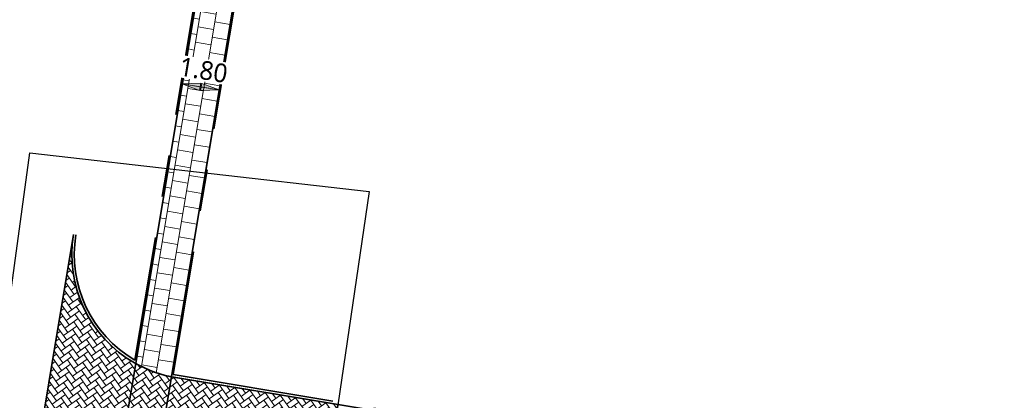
# Model space of a CAD drawing. Header units: metres. Extents: x 253823 to 255319, y 593130 to 593771.
# Tile 3 of 37: x 253959 to 254006, y 593286 to 593305. Entities that reach past the tile are written whole.
import ezdxf

# ---------------------------------------------------------------- set-up
doc = ezdxf.new("R2010")
doc.units = ezdxf.units.M
doc.linetypes.add('VH-OPSLUITBAND_100X200', pattern=[16, 8, -2, 4, -2])
doc.linetypes.add('VH-OPSLUITBAND_60X200', pattern=[12, 6, -2, 2, -2])
for name, color, linetype, lineweight in [('00_verharding rijbaan overig-V', 2, 'Continuous', 35), ('N-WE-VH-KANTOPSLUITING_OPSLUITBAND_120X250-G', 20, 'VH-OPSLUITBAND_100X200', 35), ('N-WE-VH-KANTOPSLUITING_OPSLUITBAND_60X200-G', 150, 'VH-OPSLUITBAND_60X200', 35), ('N-WE-VH-KANTVERHARDING-G', 2, 'Continuous', 35), ('N-WE-VH-VERHARDING_BETONSTRAATSTEEN-KLEUR NTB-A', 252, 'Continuous', 18), ('N-WE-VH-VERHARDING_TEGEL-45MM DIK-A', 252, 'Continuous', 18), ('X-XX-AL-M', 7, 'Continuous', 18)]:
    doc.layers.add(name, color=color, linetype=linetype, lineweight=lineweight)
doc.layers.add('HULPLIJN ARCERING', color=6, linetype='Continuous', plot=False)
doc.styles.add('Roelofs', font='segoeui.ttf', dxfattribs={"height": 1.8})
doc.dimstyles.new('Roelofs Standaard', dxfattribs={"dimtxt": 1.8, "dimasz": 1, "dimexe": 2, "dimexo": 2, "dimgap": 0.7, "dimtad": 1, "dimlfac": -1, "dimzin": 0, "dimdsep": 46, "dimtxsty": 'Roelofs', "dimblk": 'Pijl', "dimcen": 0, "dimdle": 2, "dimclrd": 256, "dimclre": 253, "dimclrt": 256, "dimazin": 0, "dimtfac": 1, "dimtofl": 0, "dimtmove": 0, "dimatfit": 3, "dimldrblk": 'Pijl', "dimfxl": 1, "dimtolj": 1, "dimtzin": 0, "dimlwd": 18, "dimlwe": 18, "dimarcsym": 0})
pattern_1 = [(215.55, (0, 0), (-0.06095125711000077, -0.3661931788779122), [0.7875, -0.2625]), (125.5500000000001, (0.3052419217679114, -0.427144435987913), (-0.06095125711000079, -0.3661931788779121), [0.7874999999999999, -0.2625])]

# ---------------------------------------------------------------- blocks, each defined once
blk = doc.blocks.new('Pijl')
h = blk.add_hatch(color=256)
h.paths.add_polyline_path([(2.220446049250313e-16, 0), (-1.75, 0.352142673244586), (-1.749922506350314, 1.310063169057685e-14)])
h.paths.add_polyline_path([(-1.749922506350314, 1.310063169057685e-14), (-1.749845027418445, -0.3520757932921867), (0, 0)])
for p, q in [((-1.901878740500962, 1.4210854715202e-14), (0, 0)), ((0, 0), (-1.75, 0.352142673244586)), ((-1.75, 0.352142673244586), (-1.749845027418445, -0.3520757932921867)), ((0, 0), (-1.749845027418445, -0.3520757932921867))]:
    blk.add_line(p, q)
blk = doc.blocks.new('*D140')
at = {"layer": 'X-XX-AL-M', "lineweight": 18, "transparency": 16777216}
blk.add_line((253967.8187460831, 593301.4705074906), (253967.0295309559, 593301.6018740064), dxfattribs=at)
at = {"layer": 'X-XX-AL-M', "lineweight": 18, "transparency": 16777216, "xscale": 0.5, "yscale": 0.5, "zscale": 0.5}
for p, rotation in [((253966.5363168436, 593301.6839705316), 170.5496396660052), ((253968.3119601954, 593301.3884109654), 350.5496396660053)]:
    blk.add_blockref('Pijl', p, dxfattribs=dict(at, rotation=rotation))
at = {"layer": 'X-XX-AL-M', "transparency": 16777216, "insert": (253967.5584298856, 593302.3429775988), "char_height": 0.9, "attachment_point": 5, "rotation": 350.54963966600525, "style": 'Roelofs', "bg_fill": 3, "box_fill_scale": 1.1, "bg_fill_color": 256, "bg_fill_true_color": 13158600, "bg_fill_transparency": 0}
blk.add_mtext('\\A1;1.80', dxfattribs=at)
at = {"layer": 'Defpoints', "color": 0, "transparency": 16777216}
for p in [(253966.5363168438, 593301.6839705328), (253966.5363168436, 593301.6839705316), (253968.3119601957, 593301.3884109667)]:
    blk.add_point(p, dxfattribs=at)

msp = doc.modelspace()

# ---------------------------------------------------------------- hatches: boundary and pattern name
at = {"layer": 'N-WE-VH-VERHARDING_BETONSTRAATSTEEN-KLEUR NTB-A'}
h = msp.add_hatch(dxfattribs=at)
h.set_pattern_fill('AVH-BSS_KEIFORMAAT_KEPER-SO', color=256, scale=5, angle=215.55, pattern_type=2)
h.set_pattern_definition(pattern_1)
edge = h.paths.add_edge_path()
edge.add_arc((253967.2177712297, 593293.4507413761), 6.000000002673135, 240.2271631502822, 240.8369663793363, ccw=False)
edge.add_arc((253967.2177712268, 593293.4507413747), 5.999999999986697, 170.5757975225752, 240.22716316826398, ccw=False)
edge.add_line((253961.2987527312, 593294.4331975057), (253958.9245698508, 593280.1294215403))
edge.add_arc((253963.8570852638, 593279.3107080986), 4.999999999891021, 93.45786489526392, 170.5757975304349, ccw=False)
edge.add_arc((253963.8570852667, 593279.3107080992), 4.999999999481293, 92.44227789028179, 93.45786492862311, ccw=False)
edge.add_line((253963.6440208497, 593284.3061663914), (253964.2939930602, 593288.2113214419))
h = msp.add_hatch(dxfattribs=at)
h.set_pattern_fill('AVH-BSS_KEIFORMAAT_KEPER-SO', color=256, scale=5, angle=215.55, pattern_type=2)
h.set_pattern_definition(pattern_1)
edge = h.paths.add_edge_path()
edge.add_arc((253967.2966521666, 593293.6226654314), 6.188586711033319, 240.97488034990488, 258.0176204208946, ccw=False)
edge.add_line((253964.2939930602, 593288.211321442), (253963.6441917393, 593284.307193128))
edge.add_arc((253963.8517811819, 593279.3111493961), 5.000354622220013, 80.55045733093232, 92.37931487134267, ccw=False)
edge.add_line((253964.6727342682, 593284.2436520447), (253965.4371954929, 593284.1164138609))
edge.add_line((253965.4371954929, 593284.1164138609), (253966.011834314, 593287.5689187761))
h = msp.add_hatch(dxfattribs=at)
h.set_pattern_fill('AVH-BSS_KEIFORMAAT_KEPER-SO', color=256, scale=5, angle=215.55, pattern_type=2)
h.set_pattern_definition(pattern_1)
h.paths.add_polyline_path([(253974.0329741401, 593286.2338671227), (253966.0118343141, 593287.5689187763), (253965.4371954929, 593284.1164138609), (253973.5247239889, 593282.7703123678)])
at = {"layer": 'N-WE-VH-VERHARDING_TEGEL-45MM DIK-A'}
h = msp.add_hatch(dxfattribs=at)
h.set_pattern_fill('AVH-TEGEL_300X300_HALFST-SO', color=149, scale=5, angle=170.5502477, pattern_type=2)
h.set_pattern_definition([(170.5502477, (253985.4613487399, 593404.4237742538), (-0.8013909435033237, -0.2467743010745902), [0.75, -0.75]), (260.5502477, (253985.4613487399, 593404.4237742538), (0.7398224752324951, -0.1231369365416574), [])])
edge = h.paths.add_edge_path()
edge.add_line((253973.1311804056, 593330.3429897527), (253971.3550562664, 593330.6361505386))
edge.add_line((253971.3550562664, 593330.6361505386), (253964.2939936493, 593288.2113211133))
edge.add_arc((253967.2966521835, 593293.6226654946), 6.188586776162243, 240.9748867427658, 258.0176203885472)
edge.add_line((253966.0118343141, 593287.5689187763), (253973.1311804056, 593330.3429897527))
edge = h.paths.add_edge_path()
edge.add_line((253971.3550562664, 593330.6361505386), (253973.1311804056, 593330.3429897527))
edge.add_line((253973.1311804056, 593330.3429897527), (253974.2612588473, 593337.1326660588))
edge.add_arc((253973.5186263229, 593330.9898004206), 6.187592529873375, 83.1067649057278, 100.1555156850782)
edge.add_line((253972.4276265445, 593337.0804506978), (253971.3550562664, 593330.6361505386))

# ---------------------------------------------------------------- linework, layer by layer
at = {"layer": '00_verharding rijbaan overig-V'}
msp.add_lwpolyline([(254064.8328832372, 593319.0162394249), (254057.5646837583, 593275.3717161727, -0.4141878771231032), (254054.1128882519, 593272.9052350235), (253966.0118343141, 593287.5689187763), (253965.4371954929, 593284.1164138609), (254054.409468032, 593269.3077230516, -0.4142160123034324), (254058.5206956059, 593263.5546172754), (254058.2776921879, 593262.0947009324, -0.4142111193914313), (254052.5246344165, 593257.9835077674), (253963.552379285, 593272.7921978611), (253962.9777384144, 593269.339693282), (254051.0766683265, 593254.6763608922, -0.4081708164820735), (254053.5550148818, 593251.2773367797), (254050.6957087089, 593234.1244798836), (254065.1437484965, 593231.7197244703)], format="xyb", dxfattribs=at)
at = {"layer": 'HULPLIJN ARCERING'}
for points in [[(253973.1311804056, 593330.3429897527), (253971.3550562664, 593330.6361505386), (253964.2939936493, 593288.2113211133, 0.07450032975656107), (253966.0118343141, 593287.5689187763)], [(253966.011834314, 593287.5689187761, -0.07450035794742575), (253964.2939930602, 593288.211321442), (253963.6441917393, 593284.307193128, -0.05165900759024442), (253964.6727342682, 593284.2436520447), (253965.4371954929, 593284.1164138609)]]:
    msp.add_lwpolyline(points, format="xyb", close=True, dxfattribs=at)
at = {"layer": 'HULPLIJN ARCERING', "flags": 128}
for points in [[(253959.1922522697, 593298.3621130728), (253975.5382500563, 593296.49181893), (253970.6718819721, 593263.3291483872), (253954.700228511, 593265.4488164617)], [(253974.0329741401, 593286.2338671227), (253966.0118343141, 593287.5689187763), (253965.4371954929, 593284.1164138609), (253973.5247239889, 593282.7703123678)]]:
    msp.add_lwpolyline(points, close=True, dxfattribs=at)
msp.add_lwpolyline([(253964.2939930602, 593288.2113214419, -0.002660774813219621), (253964.2383961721, 593288.2427355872, -0.3136271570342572), (253961.2987527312, 593294.4331975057), (253958.9245698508, 593280.1294215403, -0.3497930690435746), (253963.5555127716, 593284.3016052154, -0.004431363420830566), (253963.6440208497, 593284.3061663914)], format="xyb", close=True, dxfattribs=at)
at = {"layer": 'N-WE-VH-KANTOPSLUITING_OPSLUITBAND_120X250-G', "flags": 128}
for points in [[(253974.3007668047, 593337.0044394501), (254062.3464838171, 593322.3499660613, -0.4142392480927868), (254064.7145133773, 593319.035951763), (254057.4463138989, 593275.391428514, -0.4141878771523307), (254054.1325902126, 593273.0236066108), (253966.0907220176, 593287.6774393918)], [(253964.2594349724, 593288.3691425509, -0.3115566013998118), (253961.4171565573, 593294.4136896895)]]:
    msp.add_lwpolyline(points, format="xyb", dxfattribs=at)
at = {"layer": 'N-WE-VH-KANTOPSLUITING_OPSLUITBAND_60X200-G', "flags": 128}
for points in [[(253964.2594349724, 593288.3691425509), (253972.3438039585, 593336.9422799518)], [(253966.0907220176, 593287.6774393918), (253974.3007668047, 593337.0044394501)]]:
    msp.add_lwpolyline(points, dxfattribs=at)
at = {"layer": 'N-WE-VH-KANTVERHARDING-G'}
for points in [[(253972.3648463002, 593337.0687081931, -0.0890233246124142), (253974.4844370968, 593337.0955199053), (254062.3661857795, 593322.4683376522, -0.4142392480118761), (254064.8328832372, 593319.0162394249), (254057.5646837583, 593275.3717161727, -0.4141878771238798), (254054.1128882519, 593272.9052350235), (253966.232673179, 593287.5321619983, -0.08890924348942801), (253964.2383961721, 593288.2427355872, -0.08890924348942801)], [(253964.2383961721, 593288.2427355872, -0.3136338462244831), (253961.2987766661, 593294.4333416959)]]:
    msp.add_lwpolyline(points, format="xyb", dxfattribs=at)
for points in [[(253964.2939930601, 593288.2113214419), (253972.468047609, 593337.3233116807)], [(253966.0118343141, 593287.5689187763), (253974.2612588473, 593337.1326660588)], [(253961.2987766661, 593294.4333416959), (253958.924569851, 593280.1294215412)]]:
    msp.add_lwpolyline(points, dxfattribs=at)

# ---------------------------------------------------------------- next in the draw order: dimensions: what is measured, and where the dimension line sits
at = {"layer": 'X-XX-AL-M'}
dim = msp.add_linear_dim(base=(253966.5363168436, 593301.6839705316), p1=(253968.3119601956, 593301.3884109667), p2=(253966.5363168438, 593301.6839705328), angle=170.54963966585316, dimstyle='Roelofs Standaard', override={"dimtfill": 1}, dxfattribs=at)
dim.commit()
dim.dimension.update_dxf_attribs({"geometry": '*D140', "text_midpoint": (253967.4241385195, 593301.5361907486), "dimtype": 161})

# ---------------------------------------------------------------- next in the draw order: hatches: boundary and pattern name
at = {"layer": 'N-WE-VH-VERHARDING_TEGEL-45MM DIK-A'}
h = msp.add_hatch(dxfattribs=at)
h.set_pattern_fill('AVH-TEGEL_300X300_HALFST-SO', color=256, scale=5, angle=226.76, pattern_type=2)
h.set_pattern_definition([(226.76, (254809.8196349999, 593427.3387152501), (-0.2406079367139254, -0.8032638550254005), [0.75, -0.75]), (316.7599999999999, (254809.8196349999, 593427.3387152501), (0.5137918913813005, 0.5463679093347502), [])])
edge = h.paths.add_edge_path()
edge.add_arc((254170.7193443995, 593437.0028612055), 2.99999999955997, 205.731102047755, 246.6597059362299, ccw=False)
edge.add_arc((254141.0434996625, 593422.7313644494), 29.92918850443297, 25.67873054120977, 68.02321069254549)
edge.add_line((254152.2439285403, 593450.4857644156), (254141.8916252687, 593454.6744965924))
edge.add_arc((254151.8932526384, 593480.0965588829), 27.3187445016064, 236.1834962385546, 248.524176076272, ccw=False)
edge.add_arc((254503.3551709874, 594021.3239924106), 672.647475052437, 236.5057343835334, 236.9679318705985, ccw=False)
edge.add_line((254132.1522914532, 593460.3756454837), (254131.8753923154, 593458.4045818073))
edge.add_line((254131.8753923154, 593458.4045818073), (254135.702142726, 593455.8943966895))
edge.add_arc((254153.1439783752, 593482.4842889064), 31.79999998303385, 236.7368331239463, 247.9708391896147)
edge.add_arc((652243.2573632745, 1577333.217957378), 1061369.637125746, 247.9705377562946, 247.971140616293)
edge.add_arc((254141.0160965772, 593422.7005674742), 28.16800612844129, 22.174887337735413, 67.99831084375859, ccw=False)
edge.add_line((254167.100687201, 593433.3321572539), (254168.907492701, 593432.5569885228))
edge.add_arc((254187.3791891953, 593475.6118248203), 46.84999999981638, 246.7793507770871, 253.7743726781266)
edge.add_line((254174.2883341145, 593430.6279164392), (254174.7602214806, 593433.9972983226))
edge.add_line((254174.7602214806, 593433.9972983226), (254172.9742044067, 593434.2225739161))
edge.add_line((254172.9742044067, 593434.2225739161), (254172.8009911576, 593432.9857923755))
edge.add_arc((254187.3791891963, 593475.6118248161), 45.04999999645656, 246.6597059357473, 251.11919777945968, ccw=False)

doc.saveas('drawing.dxf')
